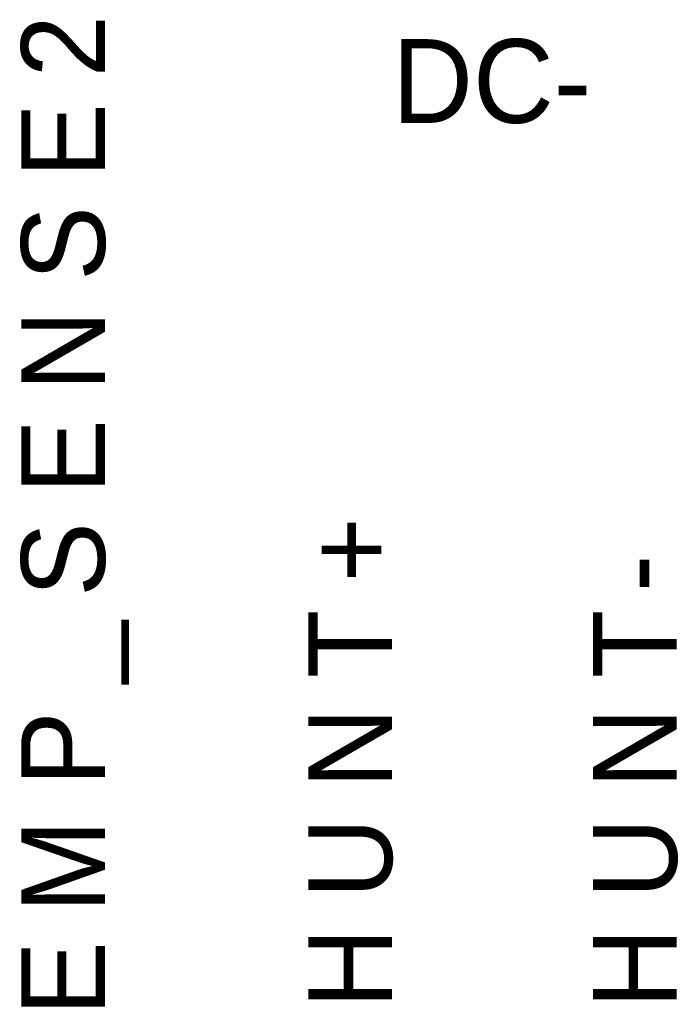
# Model space of a CAD drawing. Extents: x 0 to 22, y 0 to 17.
# Tile 6 of 56: x 3.982 to 4.441, y 11.145 to 11.832. Entities that reach past the tile are written whole.
import ezdxf

# ---------------------------------------------------------------- set-up
doc = ezdxf.new("R2010")
doc.units = 0
doc.layers.add('SHEET', color=255, linetype='CONTINUOUS')

msp = doc.modelspace()

# ---------------------------------------------------------------- texts
at = {"layer": 'SHEET'}
for s, p in [('2', (4.04143, 11.79132)), ('E', (4.04143, 11.7212)), ('S', (4.04143, 11.64942)), ('N', (4.04143, 11.57262)), ('E', (4.04143, 11.50083)), ('+', (4.24175, 11.43907)), ('S', (4.04143, 11.42905)), ('-', (4.4404, 11.43239)), ('_', (4.04143, 11.36895)), ('T', (4.24175, 11.37229)), ('T', (4.4404, 11.37229)), ('P', (4.04143, 11.29716)), ('N', (4.24175, 11.29549)), ('N', (4.4404, 11.29549)), ('U', (4.24175, 11.2187)), ('U', (4.4404, 11.2187)), ('M', (4.04143, 11.20868)), ('H', (4.24175, 11.1419)), ('H', (4.4404, 11.1419)), ('E', (4.04143, 11.13689))]:
    msp.add_text(s, height=0.05843, rotation=90, dxfattribs=at).set_placement(p)
msp.add_text('DC-', height=0.058431, dxfattribs=at).set_placement((4.24175, 11.7596))

doc.saveas('drawing.dxf')
